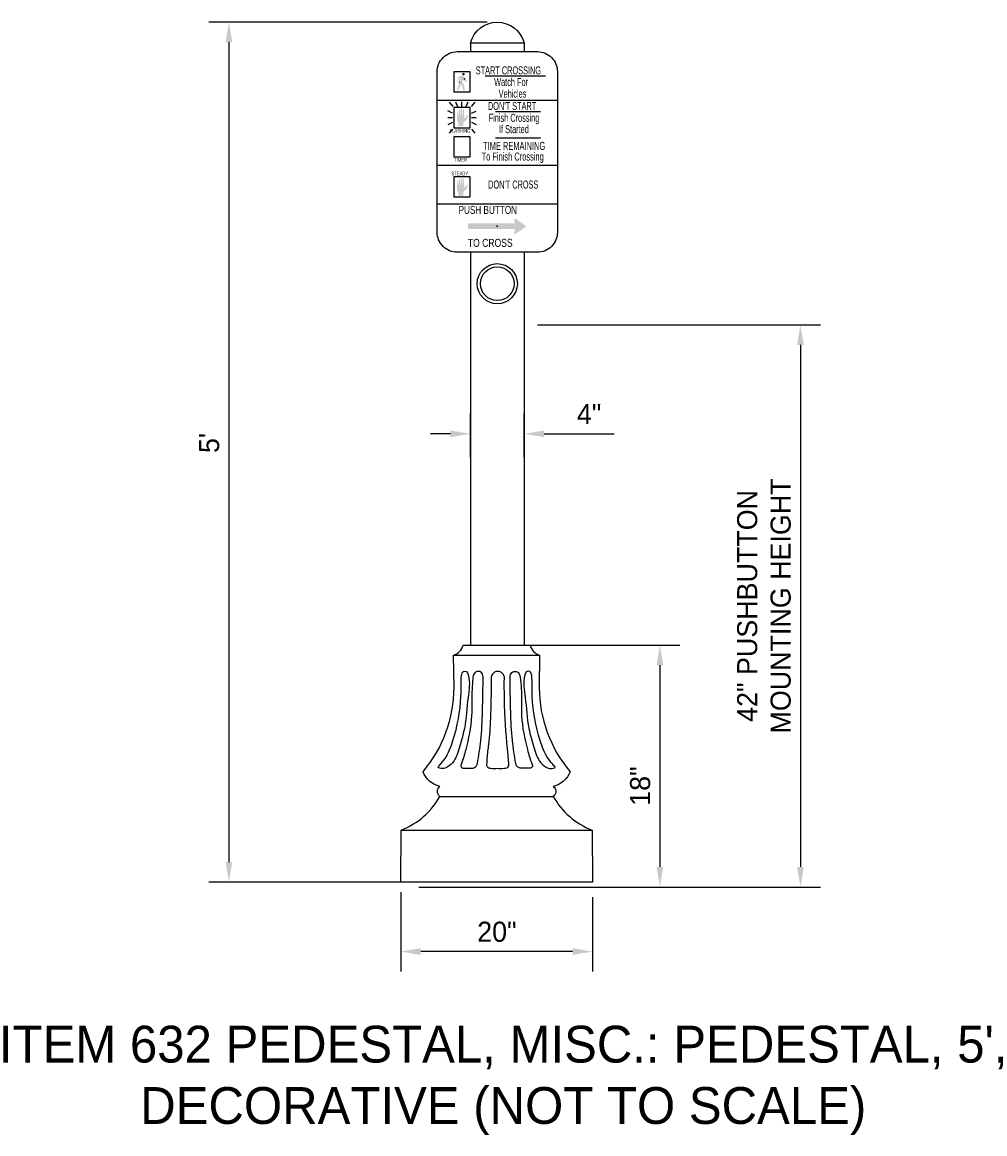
# Model space of a CAD drawing. Header units: feet. Extents: x 0 to 192, y -15 to 24.
# Tile 4 of 6: x 74 to 80, y -13 to -6. Entities that reach past the tile are written whole.
import ezdxf
from ezdxf.enums import TextEntityAlignment as Align

# ---------------------------------------------------------------- set-up
doc = ezdxf.new("R2010")
doc.units = ezdxf.units.FT
doc.header["$MEASUREMENT"] = 0
doc.layers.add('SH_Data', color=7, linetype='Continuous')
doc.styles.get("Standard").update_dxf_attribs({"font": 'ARIAL_0.TTF'})
doc.styles.add('Style-ISO_FONTLEFT', font='ISO_FONTLEFT.shx')
doc.dimstyles.new('COEC', dxfattribs={"dimscale": 13.9, "dimtxt": 0.18, "dimasz": 0.18, "dimexe": 0.18, "dimexo": 0.0625, "dimgap": 0.09, "dimtad": 1, "dimzin": 0, "dimdsep": 46, "dimtxsty": 'Standard', "dimcen": 0.09, "dimclrd": 256, "dimclre": 256, "dimclrt": 256, "dimaunit": 1, "dimadec": 4, "dimazin": 0, "dimtfac": 1, "dimtofl": 0, "dimtmove": 0, "dimatfit": 3, "dimfxl": 1, "dimtolj": 1, "dimtzin": 0, "dimlwd": -1, "dimlwe": -1, "dimarcsym": 0})

# ---------------------------------------------------------------- blocks, each defined once
blk = doc.blocks.new('*D957')
at = {"layer": 'Defpoints', "color": 0, "transparency": 16777216}
for p in [(77.0633, -5.8141), (75.3922, -11.1668), (77.0591, -11.1668)]:
    blk.add_point(p, dxfattribs=at)
at = {"layer": 'SH_Data', "transparency": 16777216}
for p, q in [((77.0008, -5.8141), (75.2672, -5.8141)), ((75.3922, -5.9391), (75.3922, -11.0418)), ((76.9966, -11.1668), (75.2672, -11.1668))]:
    blk.add_line(p, q, dxfattribs=at)
for points in [[(75.3714, -5.9391), (75.4131, -5.9391), (75.3922, -5.8141)], [(75.3714, -11.0418), (75.4131, -11.0418), (75.3922, -11.1668)]]:
    blk.add_solid(points, dxfattribs=at)
at = {"layer": 'SH_Data', "transparency": 16777216, "insert": (75.2697, -8.4332), "char_height": 0.125, "attachment_point": 5, "rotation": 90}
blk.add_mtext("\\A1;{\\Ffont31|c0;5'}", dxfattribs=at)
blk = doc.blocks.new('*D958')
at = {"layer": 'Defpoints', "color": 0, "transparency": 16777216}
for p in [(77.2508, -7.6975), (77.6571, -11.1975), (78.9511, -11.1975)]:
    blk.add_point(p, dxfattribs=at)
at = {"layer": 'SH_Data', "transparency": 16777216}
for p, q in [((77.3133, -7.6975), (79.0761, -7.6975)), ((78.9511, -7.8225), (78.9511, -11.0725)), ((77.7196, -11.1975), (79.0761, -11.1975))]:
    blk.add_line(p, q, dxfattribs=at)
for points in [[(78.9303, -7.8225), (78.972, -7.8225), (78.9511, -7.6975)], [(78.9303, -11.0725), (78.972, -11.0725), (78.9511, -11.1975)]]:
    blk.add_solid(points, dxfattribs=at)
at = {"layer": 'SH_Data', "transparency": 16777216, "insert": (78.7245, -9.4475), "char_height": 0.125, "width": 2.073415, "attachment_point": 5, "rotation": 90}
blk.add_mtext('\\A1;{\\Ffont31|c0;42" PUSHBUTTON MOUNTING HEIGHT}', dxfattribs=at)
blk = doc.blocks.new('*D959')
at = {"layer": 'Defpoints', "color": 0, "transparency": 16777216}
for p in [(77.2299, -8.376), (76.8966, -8.5853), (77.2299, -8.5853)]:
    blk.add_point(p, dxfattribs=at)
at = {"layer": 'SH_Data', "transparency": 16777216}
for p, q in [((76.8966, -8.5228), (76.8966, -8.251)), ((77.2299, -8.5228), (77.2299, -8.251)), ((76.7716, -8.376), (76.6466, -8.376)), ((77.3549, -8.376), (77.7904, -8.376))]:
    blk.add_line(p, q, dxfattribs=at)
for points in [[(76.7716, -8.3552), (76.7716, -8.3968), (76.8966, -8.376)], [(77.3549, -8.3552), (77.3549, -8.3968), (77.2299, -8.376)]]:
    blk.add_solid(points, dxfattribs=at)
at = {"layer": 'SH_Data', "transparency": 16777216, "insert": (77.6352, -8.2535), "char_height": 0.125, "attachment_point": 5}
blk.add_mtext('\\A1;{\\Ffont31|c0;4"}', dxfattribs=at)
blk = doc.blocks.new('*D960')
at = {"layer": 'Defpoints', "color": 0, "transparency": 16777216}
for p in [(76.9175, -9.6917), (76.5113, -11.1975), (78.076, -11.1975)]:
    blk.add_point(p, dxfattribs=at)
at = {"layer": 'SH_Data', "transparency": 16777216}
for p, q in [((76.98, -9.6917), (78.201, -9.6917)), ((78.076, -9.8167), (78.076, -11.0725)), ((76.5738, -11.1975), (78.201, -11.1975))]:
    blk.add_line(p, q, dxfattribs=at)
for points in [[(78.0552, -9.8167), (78.0968, -9.8167), (78.076, -9.6917)], [(78.0552, -11.0725), (78.0968, -11.0725), (78.076, -11.1975)]]:
    blk.add_solid(points, dxfattribs=at)
at = {"layer": 'SH_Data', "transparency": 16777216, "insert": (77.9535, -10.569), "char_height": 0.125, "attachment_point": 5, "rotation": 90}
blk.add_mtext('\\A1;{\\Ffont31|c0;18"}', dxfattribs=at)
blk = doc.blocks.new('*D961')
at = {"layer": 'Defpoints', "color": 0, "transparency": 16777216}
for p in [(76.4619, -11.1668), (77.6571, -11.1975), (76.4619, -11.5988)]:
    blk.add_point(p, dxfattribs=at)
at = {"layer": 'SH_Data', "transparency": 16777216}
for p, q in [((76.4619, -11.2293), (76.4619, -11.7238)), ((77.6571, -11.26), (77.6571, -11.7238)), ((77.5321, -11.5988), (76.5869, -11.5988))]:
    blk.add_line(p, q, dxfattribs=at)
for points in [[(76.5869, -11.5779), (76.5869, -11.6196), (76.4619, -11.5988)], [(77.5321, -11.5779), (77.5321, -11.6196), (77.6571, -11.5988)]]:
    blk.add_solid(points, dxfattribs=at)
at = {"layer": 'SH_Data', "transparency": 16777216, "insert": (77.0609, -11.4763), "char_height": 0.125, "attachment_point": 5}
blk.add_mtext('\\A1;{\\Ffont31|c0;20"}', dxfattribs=at)

msp = doc.modelspace()

# ---------------------------------------------------------------- hatches: boundary and pattern name
at = {"layer": 'SH_Data'}
h = msp.add_hatch(color=256, dxfattribs=at)
edge = h.paths.add_edge_path()
edge.add_spline(control_points=[(76.8492, -6.1462), (76.849, -6.1462), (76.8472, -6.1457), (76.8449, -6.1457), (76.8435, -6.1457), (76.8417, -6.1458), (76.8377, -6.1481), (76.8248, -6.1538), (76.8167, -6.1572)], knot_values=[0, 0, 0, 0, 0.002306, 0.161022, 0.181588, 0.199302, 0.210765, 1, 1, 1, 1], degree=3, periodic=0)
edge.add_line((76.8167, -6.1572), (76.8148, -6.1836))
edge.add_line((76.8148, -6.1836), (76.8208, -6.1831))
edge.add_line((76.8208, -6.1831), (76.8238, -6.161))
edge.add_line((76.8238, -6.161), (76.8305, -6.1606))
edge.add_line((76.8305, -6.1606), (76.8266, -6.173))
edge.add_line((76.8266, -6.173), (76.8305, -6.1606))
edge.add_spline(control_points=[(76.8305, -6.1606), (76.829, -6.165), (76.8277, -6.1694), (76.8261, -6.1753), (76.8252, -6.1794), (76.8246, -6.1836), (76.8258, -6.1859), (76.8266, -6.1873)], knot_values=[0, 0, 0, 0, 0.482725, 0.514439, 0.744863, 0.89262, 1, 1, 1, 1], degree=3, periodic=0)
edge.add_line((76.8266, -6.1873), (76.8274, -6.1884))
edge.add_line((76.8274, -6.1884), (76.8118, -6.235))
edge.add_line((76.8118, -6.235), (76.8194, -6.2409))
edge.add_line((76.8194, -6.2409), (76.8372, -6.2005))
edge.add_line((76.8372, -6.2005), (76.844, -6.2087))
edge.add_line((76.844, -6.2087), (76.8527, -6.2401))
edge.add_line((76.8527, -6.2401), (76.8621, -6.2355))
edge.add_line((76.8621, -6.2355), (76.8545, -6.2023))
edge.add_line((76.8545, -6.2023), (76.8492, -6.1905))
edge.add_line((76.8492, -6.1905), (76.8451, -6.1821))
edge.add_line((76.8451, -6.1821), (76.8507, -6.1702))
edge.add_line((76.8507, -6.1702), (76.855, -6.1774))
edge.add_line((76.855, -6.1774), (76.8724, -6.1859))
edge.add_line((76.8724, -6.1859), (76.8764, -6.1808))
edge.add_line((76.8764, -6.1808), (76.8584, -6.167))
edge.add_spline(control_points=[(76.8584, -6.167), (76.8577, -6.1615), (76.8554, -6.1563), (76.8533, -6.1501), (76.8501, -6.147), (76.8492, -6.1462)], knot_values=[0, 0, 0, 0, 0.421928, 0.804728, 1, 1, 1, 1], degree=3, periodic=0)
h = msp.add_hatch(color=256, dxfattribs=at)
edge = h.paths.add_edge_path()
edge.add_arc((76.8529, -6.137), 0.00775, 0, 360)
for points in [[(76.8548, -6.4631), (76.8181, -6.4631), (76.8178, -6.463, 0.172931), (76.8204, -6.4584), (76.8204, -6.4585), (76.8204, -6.4402, 0.189762), (76.8162, -6.4324, -0.265559), (76.8125, -6.4247), (76.8127, -6.4248), (76.814, -6.3702), (76.8139, -6.3701, -0.736433), (76.8209, -6.3701), (76.8209, -6.3702), (76.8224, -6.3988), (76.8248, -6.3988), (76.826, -6.3605), (76.8258, -6.3604, -0.873521), (76.8331, -6.3604), (76.8332, -6.3605), (76.8335, -6.3988), (76.8359, -6.3988), (76.8372, -6.3552), (76.8373, -6.3551, -0.780961), (76.8451, -6.355), (76.8452, -6.3549), (76.8456, -6.3988), (76.8484, -6.3988), (76.849, -6.3606), (76.8489, -6.3606, -0.910384), (76.8561, -6.3603), (76.856, -6.3603), (76.858, -6.4117), (76.858, -6.4117, 0.649658), (76.8624, -6.4118), (76.8625, -6.4119), (76.8714, -6.3981), (76.8712, -6.3982, -0.281507), (76.8795, -6.3937, -0.062843), (76.8841, -6.3942), (76.8842, -6.3944), (76.8769, -6.409), (76.8712, -6.4193), (76.8711, -6.4193, -0.10372), (76.8621, -6.4298, 0.200734), (76.8522, -6.4416), (76.8523, -6.4415), (76.8523, -6.4574), (76.8522, -6.4573, 0.195021), (76.8547, -6.463)], [(76.8548, -6.8942), (76.8181, -6.8942), (76.8178, -6.8941, 0.172931), (76.8204, -6.8895), (76.8204, -6.8896), (76.8204, -6.8713, 0.189762), (76.8162, -6.8635, -0.265559), (76.8125, -6.8558), (76.8127, -6.8559), (76.814, -6.8013), (76.8139, -6.8012, -0.736433), (76.8209, -6.8012), (76.8209, -6.8013), (76.8224, -6.8299), (76.8248, -6.8299), (76.826, -6.7916), (76.8258, -6.7916, -0.873521), (76.8331, -6.7915), (76.8332, -6.7916), (76.8335, -6.8299), (76.8359, -6.8299), (76.8372, -6.7863), (76.8373, -6.7862, -0.780961), (76.8451, -6.7861), (76.8452, -6.7861), (76.8456, -6.8299), (76.8484, -6.8299), (76.849, -6.7917), (76.8489, -6.7917, -0.910384), (76.8561, -6.7914), (76.856, -6.7915), (76.858, -6.8428), (76.858, -6.8428, 0.649658), (76.8624, -6.8429), (76.8625, -6.8431), (76.8714, -6.8292), (76.8712, -6.8293, -0.281507), (76.8795, -6.8248, -0.062843), (76.8841, -6.8254), (76.8842, -6.8255), (76.8769, -6.8401), (76.8712, -6.8504), (76.8711, -6.8504, -0.10372), (76.8621, -6.861, 0.200734), (76.8522, -6.8727), (76.8523, -6.8726), (76.8523, -6.8885), (76.8522, -6.8884, 0.195021), (76.8547, -6.8941)]]:
    msp.add_hatch(color=256, dxfattribs=at).paths.add_polyline_path(points, is_closed=False)
msp.add_hatch(color=256, dxfattribs=at).paths.add_polyline_path([(77.1745, -7.0669), (76.8819, -7.0669), (76.8819, -7.102), (77.1745, -7.102), (77.1747, -7.102), (77.168, -7.1233, 0.718024), (77.1784, -7.131), (77.2447, -7.0844), (77.1784, -7.0379, 0.718024), (77.168, -7.0455), (77.1747, -7.0669)])

# ---------------------------------------------------------------- linework, layer by layer
for p, q in [((76.9873, -6.1487), (77.3628, -6.1487)), ((76.8266, -6.1873), (76.8274, -6.1884)), ((76.6888, -6.299), (77.4378, -6.299)), ((76.7644, -6.3124), (76.7858, -6.3383)), ((76.8037, -6.3086), (76.8156, -6.3383)), ((76.8436, -6.3383), (76.8436, -6.3086)), ((76.8705, -6.3383), (76.8819, -6.3086)), ((76.9228, -6.3124), (76.9014, -6.3383)), ((76.7845, -6.3804), (76.7548, -6.3665)), ((76.7845, -6.4082), (76.7548, -6.4082)), ((76.9027, -6.3811), (76.9324, -6.3674)), ((76.9324, -6.4082), (76.9027, -6.4082)), ((77.0515, -6.3705), (77.3317, -6.3705)), ((76.7845, -6.4372), (76.7548, -6.4519)), ((76.7845, -6.4797), (76.7643, -6.504)), ((76.9027, -6.4359), (76.9324, -6.4499)), ((76.9027, -6.4797), (76.9228, -6.504)), ((77.0515, -6.533), (77.3317, -6.533)), ((76.6888, -6.7047), (77.4378, -6.7047)), ((76.6888, -6.944), (77.4378, -6.944))]:
    msp.add_line(p, q, dxfattribs=at)
at = {"layer": 'SH_Data', "flags": 128}
msp.add_lwpolyline([(76.8966, -5.9417, -0.765999), (77.2299, -5.9417)], format="xyb", dxfattribs=at)
for points in [[(76.8966, -5.9417), (76.8966, -5.9973)], [(76.8966, -5.9417), (77.2299, -5.9417)], [(77.2299, -5.9417), (77.2299, -5.9973)], [(76.8966, -7.2457), (76.8966, -9.6917)], [(77.2299, -7.2457), (77.2299, -9.6917)]]:
    msp.add_lwpolyline(points, dxfattribs=at)
msp.add_lwpolyline([(76.8136, -5.9973), (77.313, -5.9973, -0.414214), (77.4378, -6.1221), (77.4378, -7.1208, -0.414214), (77.313, -7.2457), (76.8136, -7.2457, -0.414214), (76.6888, -7.1208), (76.6888, -6.1221, -0.414214), (76.8136, -5.9973)], format="xyb", close=True, dxfattribs=at)
for points in [[(76.792, -6.2469), (76.8952, -6.2469), (76.8952, -6.1221), (76.792, -6.1221), (76.792, -6.2469)], [(76.792, -6.4706), (76.8952, -6.4706), (76.8952, -6.3458), (76.792, -6.3458), (76.792, -6.4706)], [(76.792, -6.6513), (76.8952, -6.6513), (76.8952, -6.5265), (76.792, -6.5265), (76.792, -6.6513)], [(76.792, -6.9017), (76.8952, -6.9017), (76.8952, -6.7769), (76.792, -6.7769), (76.792, -6.9017)]]:
    msp.add_lwpolyline(points, close=True, dxfattribs=at)
at = {"layer": 'SH_Data'}
msp.add_lwpolyline([(76.4619, -11.1668), (76.4648, -10.8427, 0.177102), (76.7059, -10.6329, -0.508651), (76.7059, -10.5706, -0.251433), (76.601, -10.4799, 0.175717), (76.7939, -9.9554), (76.791, -9.7541, 0.263565), (76.8506, -9.6917), (77.2676, -9.6917, 0.263565), (77.3272, -9.7541), (77.3243, -9.9554, 0.175717), (77.5172, -10.4799, -0.251433), (77.4123, -10.5706, -0.508651), (77.4123, -10.6329, 0.177102), (77.6534, -10.8427), (77.6563, -11.1668)], format="xyb", close=True, dxfattribs=at)
for points in [[(76.791, -9.7541), (77.3272, -9.7541)], [(76.7059, -10.6329), (77.4123, -10.6329)], [(76.4648, -10.8427), (77.6534, -10.8427)]]:
    msp.add_lwpolyline(points, dxfattribs=at)
for radius in [0.125, 0.105]:
    msp.add_circle((77.0633, -7.4417), radius, dxfattribs=at)
for points in [[(76.7022, -10.442), (76.695, -10.4528), (76.7047, -10.4576), (76.7383, -10.4564), (76.7839, -10.424), (76.8272, -10.3268), (76.8584, -10.2103), (76.8812, -10.017), (76.8824, -9.8766), (76.8692, -9.8549), (76.8524, -9.8549), (76.8404, -9.8814), (76.838, -9.9414), (76.8368, -10.011), (76.7875, -10.2859), (76.7383, -10.3964), (76.7022, -10.442)], [(76.9115, -9.89), (76.9236, -9.8642), (76.9421, -9.8546), (76.9647, -9.8626), (76.9751, -9.8892), (76.9751, -9.9021), (76.9743, -9.9584), (76.9711, -10.1052), (76.9606, -10.2855), (76.9397, -10.428), (76.9382, -10.435), (76.9131, -10.4569), (76.8954, -10.4575), (76.8503, -10.4571), (76.8443, -10.4561), (76.8395, -10.4515), (76.8362, -10.4466), (76.8382, -10.4345), (76.8671, -10.3416), (76.9037, -10.1319), (76.9056, -9.9807), (76.9115, -9.89)], [(77.0251, -9.9111), (77.0251, -9.8918), (77.0298, -9.8775), (77.0393, -9.8658), (77.0554, -9.8564), (77.0781, -9.8564), (77.093, -9.8652), (77.1066, -9.8855), (77.1074, -9.8985), (77.1074, -9.9828), (77.1104, -10.1117), (77.1342, -10.4116), (77.1356, -10.4318), (77.1335, -10.4459), (77.1053, -10.4583), (77.0641, -10.4583), (77.0225, -10.4578), (77.0097, -10.4547), (77.0006, -10.4474), (76.9966, -10.4399), (76.9966, -10.4351), (76.9988, -10.3951), (77.0084, -10.3095), (77.0207, -10.1468), (77.0251, -9.9111)], [(77.2067, -9.89), (77.1946, -9.8642), (77.1761, -9.8546), (77.1535, -9.8626), (77.1431, -9.8892), (77.1431, -9.9021), (77.1439, -9.9584), (77.1471, -10.1052), (77.1576, -10.2855), (77.1785, -10.428), (77.18, -10.435), (77.2051, -10.4569), (77.2228, -10.4575), (77.2679, -10.4571), (77.2739, -10.4561), (77.2787, -10.4515), (77.2821, -10.4466), (77.2801, -10.4345), (77.2511, -10.3416), (77.2145, -10.1319), (77.2128, -9.9616), (77.2067, -9.89)], [(77.416, -10.442), (77.4232, -10.4528), (77.4136, -10.4576), (77.3799, -10.4564), (77.3343, -10.424), (77.291, -10.3268), (77.2598, -10.2103), (77.237, -10.017), (77.2358, -9.8766), (77.249, -9.8549), (77.2658, -9.8549), (77.2778, -9.8814), (77.2802, -9.9414), (77.2814, -10.011), (77.3307, -10.2859), (77.3799, -10.3964), (77.416, -10.442)]]:
    msp.add_spline(points, degree=3, dxfattribs=at)
for p in [(76.8584, -6.167), (77.0633, -7.0844)]:
    msp.add_point(p, dxfattribs=at)

# ---------------------------------------------------------------- texts
at = {"layer": 'SH_Data', "style": 'Style-ISO_FONTLEFT'}
for s, height, width, p in [('START CROSSING', 0.049937, 0.6, (77.1324, -6.1138)), ('Watch For', 0.04994, 0.6, (77.1493, -6.186)), ('Vehicles', 0.04994, 0.6, (77.1583, -6.2588)), ("DON'T START", 0.049937, 0.6, (77.1555, -6.3355)), ('Finish Crossing', 0.049937, 0.6, (77.1675, -6.4091)), ('FLASHING', 0.0233, 0.66786, (76.8311, -6.4902)), ('If Started', 0.04994, 0.6, (77.167, -6.4796)), ('TIMER', 0.0233, 0.66786, (76.8348, -6.6709)), ('STEADY', 0.0233, 0.66786, (76.8296, -6.7555)), ('PUSH BUTTON', 0.049937, 0.76, (77.0042, -6.9823)), ('TO CROSS', 0.04994, 0.8, (77.0196, -7.1874))]:
    msp.add_text(s, height=height, dxfattribs=dict(at, width=width)).set_placement(p, align=Align.MIDDLE_CENTER)
for s, width, p in [('TIME REMAINING', 0.64, (76.9747, -6.5836)), ('To Finish Crossing', 0.64, (76.9656, -6.6501)), ("DON'T CROSS", 0.66, (77.0067, -6.8243))]:
    msp.add_text(s, height=0.049937, dxfattribs=dict(at, width=width)).set_placement(p, align=Align.MIDDLE_LEFT)
at = {"layer": 'SH_Data', "insert": (77.0952, -12.0606), "char_height": 0.125, "attachment_point": 2}
msp.add_mtext_dynamic_manual_height_columns("{\\Ffont31|c0;\\H1.83333x;ITEM 632 PEDESTAL, MISC.: PEDESTAL, 5', DECORATIVE (NOT TO SCALE)}", width=6.95, gutter_width=0.8, heights=[18.1076], dxfattribs=at)

# ---------------------------------------------------------------- dimensions: what is measured, and where the dimension line sits
at = {"layer": 'SH_Data'}
for base, p1, p2, text, picture, middle in [((75.3922, -11.1668), (77.0633, -5.8141), (77.0591, -11.1668), "{\\Ffont31|c0;5'}", '*D957', (75.3922, -8.4332)), ((78.9511, -11.1975), (77.2508, -7.6975), (77.6571, -11.1975), '{\\Ffont31|c0;42" PUSHBUTTON MOUNTING HEIGHT}', '*D958', (78.9511, -9.4475)), ((78.076, -11.1975), (76.9175, -9.6917), (76.5113, -11.1975), '{\\Ffont31|c0;18"}', '*D960', (78.076, -10.569))]:
    dim = msp.add_linear_dim(base=base, p1=p1, p2=p2, angle=90, text=text, dimstyle='COEC', override={"dimscale": 1, "dimtxt": 0.125, "dimasz": 0.125, "dimexe": 0.125, "dimgap": 0.06, "dimaunit": 0}, dxfattribs=at)
    dim.commit()
    dim.dimension.update_dxf_attribs({"geometry": picture, "text_midpoint": middle, "dimtype": 160})
for base, p1, p2, text, picture, middle in [((77.2299, -8.376), (76.8966, -8.5853), (77.2299, -8.5853), '{\\Ffont31|c0;4"}', '*D959', (77.6352, -8.376)), ((76.4619, -11.5988), (77.6571, -11.1975), (76.4619, -11.1668), '{\\Ffont31|c0;20"}', '*D961', (77.0609, -11.5988))]:
    dim = msp.add_linear_dim(base=base, p1=p1, p2=p2, text=text, dimstyle='COEC', override={"dimscale": 1, "dimtxt": 0.125, "dimasz": 0.125, "dimexe": 0.125, "dimgap": 0.06, "dimaunit": 0}, dxfattribs=at)
    dim.commit()
    dim.dimension.update_dxf_attribs({"geometry": picture, "text_midpoint": middle, "dimtype": 160})

doc.saveas('drawing.dxf')
